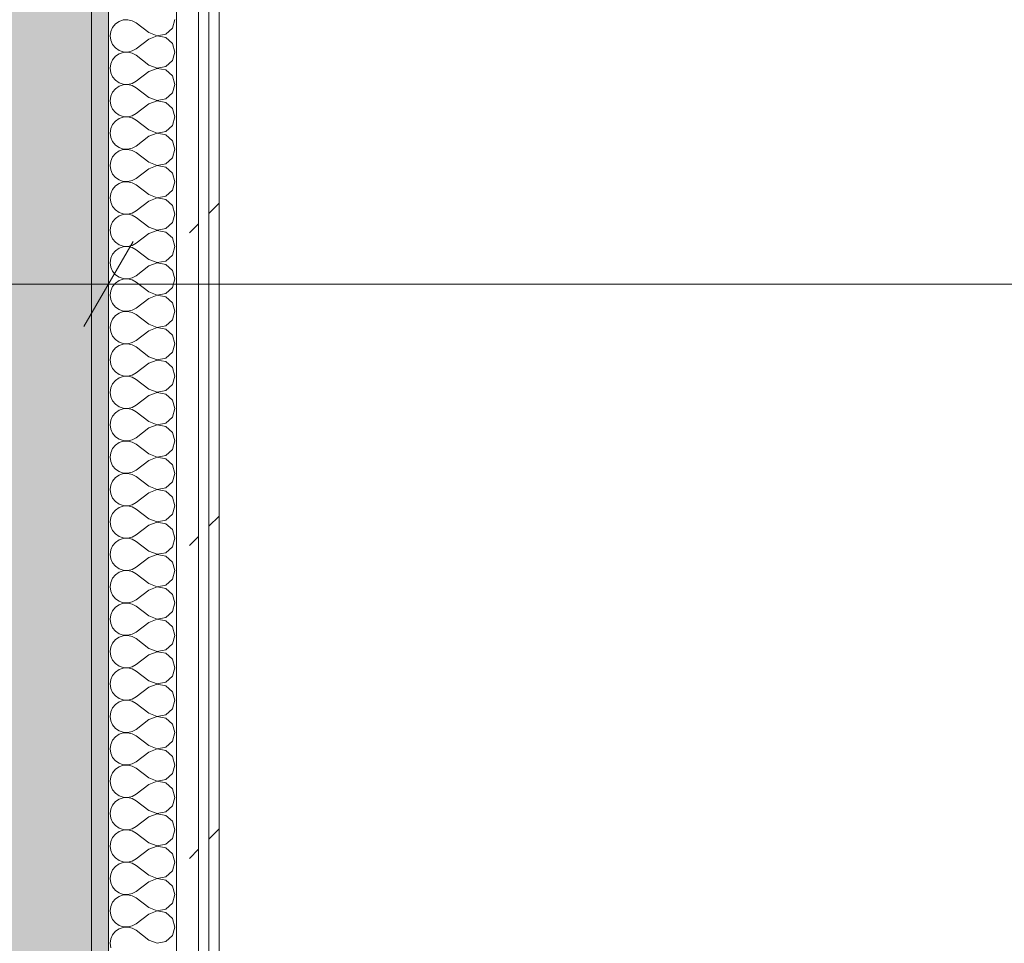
# Model space of a CAD drawing. Header units: millimetres. Extents: x -40968 to 11883, y -17757 to 4746.
# Tile 49 of 227: x -23081 to -22502, y 686 to 1229. Entities that reach past the tile are written whole.
import ezdxf

# ---------------------------------------------------------------- set-up
doc = ezdxf.new("R2010")
doc.units = ezdxf.units.MM
doc.header["$MEASUREMENT"] = 0
doc.linetypes.add('Wipeout_Contour', pattern=[1000, 0, -1000])
for name, color, linetype in [('12_FAÇ_Façana', 7, 'Continuous'), ('Nuevo_06_COT_Generals', 7, 'Continuous'), ('Nuevo_08_E_Envans secs', 7, 'Continuous')]:
    doc.layers.add(name, color=color, linetype=linetype)
for name, color, linetype, lineweight, true_color in [('12_FAÇ_Façana_Pluma_Nº__102', 7, 'Continuous', 5, 0xcccccc), ('12_FAÇ_Façana_Pluma_Nº__176', 7, 'Continuous', 15, 0x93a0c6), ('Nuevo_08_E_Envans secs_Pluma_Nº__102', 7, 'Continuous', 5, 0xcccccc), ('Nuevo_08_E_Envans secs_Pluma_Nº__171', 171, 'Continuous', 13, 0xaaaaff), ('Nuevo_08_E_Envans secs_Pluma_Nº__177', 7, 'Continuous', 15, 0xf7e046)]:
    doc.layers.add(name, color=color, linetype=linetype, lineweight=lineweight, true_color=true_color)
for name, color, linetype, lineweight in [('12_FAÇ_Façana_Pluma_Nº__7', 7, 'Continuous', 5), ('Nuevo_06_COT_Generals_Pluma_Nº__1', 7, 'Continuous', 5), ('Nuevo_08_E_Envans secs_Pluma_Nº__1', 7, 'Continuous', 5)]:
    doc.layers.add(name, color=color, linetype=linetype, lineweight=lineweight)
doc.styles.add('Estilo_Generado_1', font='txt')
doc.dimstyles.new('Estilo_Generado__1', dxfattribs={"dimtxt": 100, "dimasz": 38, "dimexe": 0.18, "dimexo": 300, "dimgap": 0, "dimtad": 1, "dimtih": 1, "dimtoh": 1, "dimlfac": 0.001, "dimzin": 0, "dimdsep": 46, "dimtxsty": 'Estilo_Generado_1', "dimblk": 'ARROWHEAD_2', "dimblk1": 'ARROWHEAD_2', "dimblk2": 'ARROWHEAD_2', "dimcen": 0.09, "dimclrd": 7, "dimclre": 7, "dimclrt": 7, "dimadec": 0, "dimazin": 0, "dimtfac": 1, "dimtdec": 4, "dimtmove": 0, "dimatfit": 3, "dimfxl": 0, "dimtolj": 1, "dimtzin": 0, "dimarcsym": 0})
pattern_1 = [(45, (0, 0), (-183.8478, 183.8478), [195, -65]), (45, (7e-14, 183.85), (-183.8478, 183.8478), [195, -65])]

# ---------------------------------------------------------------- blocks, each defined once
blk = doc.blocks.new('Muro_60_1', base_point=(-23028.42, -1193.98))
at = {"layer": '12_FAÇ_Façana_Pluma_Nº__102', "linetype": 'Continuous', "lineweight": 0, "true_color": 0xe5e5e5}
blk.add_hatch(color=254, dxfattribs=at).paths.add_polyline_path([(-23108.42, 2009.55), (-23108.42, -1193.98), (-23038.42, -1193.98), (-23038.42, 2009.55)])
at = {"layer": '12_FAÇ_Façana_Pluma_Nº__176', "linetype": 'Continuous', "lineweight": 0, "true_color": 0x495063}
blk.add_hatch(color=251, dxfattribs=at).paths.add_polyline_path([(-23036.6, 2099.55), (-23038.42, 2097.33), (-23038.42, -1153.98), (-23028.42, -1153.98), (-23028.42, 2099.55)])
at = {"layer": '12_FAÇ_Façana_Pluma_Nº__7', "color": 7, "linetype": 'Continuous', "lineweight": 5}
blk.add_line((-23038.42, -1153.98), (-23038.42, 2009.55), dxfattribs=at)
at = {"layer": '12_FAÇ_Façana_Pluma_Nº__7', "color": 7, "linetype": 'Continuous', "lineweight": 5, "flags": 128}
blk.add_lwpolyline([(-23028.42, -1153.98), (-23028.42, 2109.55)], dxfattribs=at)
blk = doc.blocks.new('*X227')
at = {"layer": 'Nuevo_08_E_Envans secs_Pluma_Nº__102', "color": 254, "linetype": 'Continuous', "lineweight": 5, "true_color": 0xcccccc}
for p, q in [((-23022.2, 1227.57), (-23024.37, 1226.08)), ((-23019.71, 1228.41), (-23022.2, 1227.57)), ((-23017.09, 1228.53), (-23019.71, 1228.41)), ((-23014.53, 1227.94), (-23017.09, 1228.53)), ((-23012.23, 1226.67), (-23014.53, 1227.94)), ((-22990.79, 1223.56), (-22989.37, 1228.57)), ((-23027.1, 1221.65), (-23027.47, 1219.05)), ((-23026.04, 1224.05), (-23027.1, 1221.65)), ((-23024.37, 1226.08), (-23026.04, 1224.05)), ((-23004.61, 1220.95), (-23012.23, 1226.67)), ((-22994.63, 1220.05), (-22990.79, 1223.56)), ((-23027.47, 1219.05), (-23027.1, 1216.45)), ((-23027.1, 1216.45), (-23026.04, 1214.04)), ((-23004.61, 1217.14), (-23012.23, 1211.43)), ((-23004.61, 1220.95), (-22999.75, 1219.09)), ((-22999.75, 1219.01), (-23004.61, 1217.14)), ((-22999.75, 1219.09), (-22994.63, 1220.05)), ((-22994.63, 1218.04), (-22999.75, 1219.01)), ((-22990.79, 1214.53), (-22994.63, 1218.04)), ((-23026.04, 1214.04), (-23024.37, 1212.02)), ((-23024.37, 1212.02), (-23022.2, 1210.53)), ((-23022.2, 1210.53), (-23019.71, 1209.69)), ((-23017.09, 1209.56), (-23014.53, 1210.16)), ((-23014.53, 1210.16), (-23012.23, 1211.43)), ((-22989.37, 1209.52), (-22990.79, 1214.53)), ((-23026.04, 1205.01), (-23027.1, 1202.6)), ((-23024.37, 1207.03), (-23026.04, 1205.01)), ((-23022.2, 1208.52), (-23024.37, 1207.03)), ((-23019.71, 1209.36), (-23022.2, 1208.52)), ((-23019.71, 1209.69), (-23017.09, 1209.56)), ((-23017.09, 1209.49), (-23019.71, 1209.36)), ((-23014.53, 1208.89), (-23017.09, 1209.49)), ((-23012.23, 1207.62), (-23014.53, 1208.89)), ((-23004.61, 1201.9), (-23012.23, 1207.62)), ((-22994.63, 1201.01), (-22990.79, 1204.52)), ((-22990.79, 1204.52), (-22989.37, 1209.52)), ((-23027.1, 1202.6), (-23027.47, 1200)), ((-23027.47, 1200), (-23027.1, 1197.4)), ((-23004.61, 1201.9), (-22999.75, 1200.04)), ((-22999.75, 1199.96), (-23004.61, 1198.1)), ((-22999.75, 1200.04), (-22994.63, 1201.01)), ((-22994.63, 1198.99), (-22999.75, 1199.96)), ((-22990.79, 1195.48), (-22994.63, 1198.99)), ((-23027.1, 1197.4), (-23026.04, 1194.99)), ((-23026.04, 1194.99), (-23024.37, 1192.97)), ((-23024.37, 1192.97), (-23022.2, 1191.48)), ((-23004.61, 1198.1), (-23012.23, 1192.38)), ((-22989.37, 1190.48), (-22990.79, 1195.48)), ((-23024.37, 1187.98), (-23026.04, 1185.96)), ((-23022.2, 1189.47), (-23024.37, 1187.98)), ((-23022.2, 1191.48), (-23019.71, 1190.64)), ((-23019.71, 1190.31), (-23022.2, 1189.47)), ((-23019.71, 1190.64), (-23017.09, 1190.51)), ((-23017.09, 1190.44), (-23019.71, 1190.31)), ((-23017.09, 1190.51), (-23014.53, 1191.11)), ((-23014.53, 1189.84), (-23017.09, 1190.44)), ((-23014.53, 1191.11), (-23012.23, 1192.38)), ((-23012.23, 1188.57), (-23014.53, 1189.84)), ((-23004.61, 1182.86), (-23012.23, 1188.57)), ((-22990.79, 1185.47), (-22989.37, 1190.48)), ((-23027.1, 1183.55), (-23027.47, 1180.95)), ((-23026.04, 1185.96), (-23027.1, 1183.55)), ((-23004.61, 1182.86), (-22999.75, 1180.99)), ((-22999.75, 1180.99), (-22994.63, 1181.96)), ((-22994.63, 1181.96), (-22990.79, 1185.47)), ((-23027.47, 1180.95), (-23027.1, 1178.35)), ((-23027.1, 1178.35), (-23026.04, 1175.95)), ((-23026.04, 1175.95), (-23024.37, 1173.92)), ((-23004.61, 1179.05), (-23012.23, 1173.33)), ((-22999.75, 1180.91), (-23004.61, 1179.05)), ((-22994.63, 1179.95), (-22999.75, 1180.91)), ((-22990.79, 1176.44), (-22994.63, 1179.95)), ((-22989.37, 1171.43), (-22990.79, 1176.44)), ((-23024.37, 1173.92), (-23022.2, 1172.43)), ((-23022.2, 1170.42), (-23024.37, 1168.94)), ((-23022.2, 1172.43), (-23019.71, 1171.59)), ((-23019.71, 1171.26), (-23022.2, 1170.42)), ((-23019.71, 1171.59), (-23017.09, 1171.47)), ((-23017.09, 1171.39), (-23019.71, 1171.26)), ((-23017.09, 1171.47), (-23014.53, 1172.06)), ((-23014.53, 1170.8), (-23017.09, 1171.39)), ((-23014.53, 1172.06), (-23012.23, 1173.33)), ((-23012.23, 1169.52), (-23014.53, 1170.8)), ((-23004.61, 1163.81), (-23012.23, 1169.52)), ((-22990.79, 1166.42), (-22989.37, 1171.43)), ((-23027.1, 1164.51), (-23027.47, 1161.9)), ((-23026.04, 1166.91), (-23027.1, 1164.51)), ((-23024.37, 1168.94), (-23026.04, 1166.91)), ((-23004.61, 1163.81), (-22999.75, 1161.94)), ((-22994.63, 1162.91), (-22990.79, 1166.42)), ((-23027.47, 1161.9), (-23027.1, 1159.3)), ((-23027.1, 1159.3), (-23026.04, 1156.9)), ((-23004.61, 1160), (-23012.23, 1154.29)), ((-22999.75, 1161.87), (-23004.61, 1160)), ((-22999.75, 1161.94), (-22994.63, 1162.91)), ((-22994.63, 1160.9), (-22999.75, 1161.87)), ((-22990.79, 1157.39), (-22994.63, 1160.9)), ((-23026.04, 1156.9), (-23024.37, 1154.87)), ((-23024.37, 1154.87), (-23022.2, 1153.39)), ((-23022.2, 1153.39), (-23019.71, 1152.55)), ((-23019.71, 1152.22), (-23022.2, 1151.38)), ((-23019.71, 1152.55), (-23017.09, 1152.42)), ((-23017.09, 1152.34), (-23019.71, 1152.22)), ((-23017.09, 1152.42), (-23014.53, 1153.01)), ((-23014.53, 1151.75), (-23017.09, 1152.34)), ((-23014.53, 1153.01), (-23012.23, 1154.29)), ((-22989.37, 1152.38), (-22990.79, 1157.39)), ((-22990.79, 1147.37), (-22989.37, 1152.38)), ((-23026.04, 1147.86), (-23027.1, 1145.46)), ((-23024.37, 1149.89), (-23026.04, 1147.86)), ((-23022.2, 1151.38), (-23024.37, 1149.89)), ((-23012.23, 1150.48), (-23014.53, 1151.75)), ((-23004.61, 1144.76), (-23012.23, 1150.48)), ((-22994.63, 1143.86), (-22990.79, 1147.37)), ((-23027.1, 1145.46), (-23027.47, 1142.86)), ((-23027.47, 1142.86), (-23027.1, 1140.25)), ((-23004.61, 1140.95), (-23012.23, 1135.24)), ((-23004.61, 1144.76), (-22999.75, 1142.9)), ((-22999.75, 1142.82), (-23004.61, 1140.95)), ((-22999.75, 1142.9), (-22994.63, 1143.86)), ((-22994.63, 1141.85), (-22999.75, 1142.82)), ((-22990.79, 1138.34), (-22994.63, 1141.85)), ((-23027.1, 1140.25), (-23026.04, 1137.85)), ((-23026.04, 1137.85), (-23024.37, 1135.83)), ((-23024.37, 1135.83), (-23022.2, 1134.34)), ((-23014.53, 1133.97), (-23012.23, 1135.24)), ((-22989.37, 1133.33), (-22990.79, 1138.34)), ((-23024.37, 1130.84), (-23026.04, 1128.82)), ((-23022.2, 1132.33), (-23024.37, 1130.84)), ((-23022.2, 1134.34), (-23019.71, 1133.5)), ((-23019.71, 1133.17), (-23022.2, 1132.33)), ((-23019.71, 1133.5), (-23017.09, 1133.37)), ((-23017.09, 1133.29), (-23019.71, 1133.17)), ((-23017.09, 1133.37), (-23014.53, 1133.97)), ((-23014.53, 1132.7), (-23017.09, 1133.29)), ((-23012.23, 1131.43), (-23014.53, 1132.7)), ((-23004.61, 1125.71), (-23012.23, 1131.43)), ((-22990.79, 1128.33), (-22989.37, 1133.33)), ((-23027.1, 1126.41), (-23027.47, 1123.81)), ((-23027.47, 1123.81), (-23027.1, 1121.21)), ((-23026.04, 1128.82), (-23027.1, 1126.41)), ((-23004.61, 1125.71), (-22999.75, 1123.85)), ((-22999.75, 1123.77), (-23004.61, 1121.9)), ((-22999.75, 1123.85), (-22994.63, 1124.81)), ((-22994.63, 1122.8), (-22999.75, 1123.77)), ((-22994.63, 1124.81), (-22990.79, 1128.33)), ((-23027.1, 1121.21), (-23026.04, 1118.8)), ((-23026.04, 1118.8), (-23024.37, 1116.78)), ((-23004.61, 1121.9), (-23012.23, 1116.19)), ((-22990.79, 1119.29), (-22994.63, 1122.8)), ((-22989.37, 1114.29), (-22990.79, 1119.29)), ((-23024.37, 1111.79), (-23026.04, 1109.77)), ((-23024.37, 1116.78), (-23022.2, 1115.29)), ((-23022.2, 1113.28), (-23024.37, 1111.79)), ((-23022.2, 1115.29), (-23019.71, 1114.45)), ((-23019.71, 1114.12), (-23022.2, 1113.28)), ((-23019.71, 1114.45), (-23017.09, 1114.32)), ((-23017.09, 1114.25), (-23019.71, 1114.12)), ((-23017.09, 1114.32), (-23014.53, 1114.92)), ((-23014.53, 1113.65), (-23017.09, 1114.25)), ((-23014.53, 1114.92), (-23012.23, 1116.19)), ((-23012.23, 1112.38), (-23014.53, 1113.65)), ((-23004.61, 1106.67), (-23012.23, 1112.38)), ((-22990.79, 1109.28), (-22989.37, 1114.29)), ((-23027.1, 1107.36), (-23027.47, 1104.76)), ((-23026.04, 1109.77), (-23027.1, 1107.36)), ((-23004.61, 1106.67), (-22999.75, 1104.8)), ((-22994.63, 1105.77), (-22990.79, 1109.28)), ((-23027.47, 1104.76), (-23027.1, 1102.16)), ((-23027.1, 1102.16), (-23026.04, 1099.75)), ((-23004.61, 1102.86), (-23012.23, 1097.14)), ((-22999.75, 1104.72), (-23004.61, 1102.86)), ((-22999.75, 1104.8), (-22994.63, 1105.77)), ((-22994.63, 1103.76), (-22999.75, 1104.72)), ((-22990.79, 1100.25), (-22994.63, 1103.76)), ((-22989.37, 1095.24), (-22990.79, 1100.25)), ((-23026.04, 1099.75), (-23024.37, 1097.73)), ((-23024.37, 1097.73), (-23022.2, 1096.24)), ((-23022.2, 1096.24), (-23019.71, 1095.4)), ((-23019.71, 1095.07), (-23022.2, 1094.23)), ((-23019.71, 1095.4), (-23017.09, 1095.28)), ((-23017.09, 1095.2), (-23019.71, 1095.07)), ((-23017.09, 1095.28), (-23014.53, 1095.87)), ((-23014.53, 1094.6), (-23017.09, 1095.2)), ((-23014.53, 1095.87), (-23012.23, 1097.14)), ((-23012.23, 1093.33), (-23014.53, 1094.6)), ((-22990.79, 1090.23), (-22989.37, 1095.24)), ((-23026.04, 1090.72), (-23027.1, 1088.32)), ((-23024.37, 1092.74), (-23026.04, 1090.72)), ((-23022.2, 1094.23), (-23024.37, 1092.74)), ((-23004.61, 1087.62), (-23012.23, 1093.33)), ((-22994.63, 1086.72), (-22990.79, 1090.23)), ((-23027.1, 1088.32), (-23027.47, 1085.71)), ((-23027.47, 1085.71), (-23027.1, 1083.11)), ((-23027.1, 1083.11), (-23026.04, 1080.71)), ((-23004.61, 1083.81), (-23012.23, 1078.1)), ((-23004.61, 1087.62), (-22999.75, 1085.75)), ((-22999.75, 1085.68), (-23004.61, 1083.81)), ((-22999.75, 1085.75), (-22994.63, 1086.72)), ((-22994.63, 1084.71), (-22999.75, 1085.68)), ((-22990.79, 1081.2), (-22994.63, 1084.71)), ((-23026.04, 1080.71), (-23024.37, 1078.68)), ((-23024.37, 1078.68), (-23022.2, 1077.2)), ((-23022.2, 1077.2), (-23019.71, 1076.36)), ((-23014.53, 1076.82), (-23012.23, 1078.1)), ((-22989.37, 1076.19), (-22990.79, 1081.2)), ((-23026.04, 1071.67), (-23027.1, 1069.27)), ((-23024.37, 1073.7), (-23026.04, 1071.67)), ((-23022.2, 1075.19), (-23024.37, 1073.7)), ((-23019.71, 1076.02), (-23022.2, 1075.19)), ((-23019.71, 1076.36), (-23017.09, 1076.23)), ((-23017.09, 1076.15), (-23019.71, 1076.02)), ((-23017.09, 1076.23), (-23014.53, 1076.82)), ((-23014.53, 1075.56), (-23017.09, 1076.15)), ((-23012.23, 1074.29), (-23014.53, 1075.56)), ((-23004.61, 1068.57), (-23012.23, 1074.29)), ((-22994.63, 1067.67), (-22990.79, 1071.18)), ((-22990.79, 1071.18), (-22989.37, 1076.19)), ((-23027.1, 1069.27), (-23027.47, 1066.67)), ((-23027.47, 1066.67), (-23027.1, 1064.06)), ((-23004.61, 1068.57), (-22999.75, 1066.71)), ((-22999.75, 1066.63), (-23004.61, 1064.76)), ((-22999.75, 1066.71), (-22994.63, 1067.67)), ((-22994.63, 1065.66), (-22999.75, 1066.63)), ((-22990.79, 1062.15), (-22994.63, 1065.66)), ((-23027.1, 1064.06), (-23026.04, 1061.66)), ((-23026.04, 1061.66), (-23024.37, 1059.64)), ((-23024.37, 1059.64), (-23022.2, 1058.15)), ((-23004.61, 1064.76), (-23012.23, 1059.05)), ((-22989.37, 1057.14), (-22990.79, 1062.15)), ((-23024.37, 1054.65), (-23026.04, 1052.63)), ((-23022.2, 1056.14), (-23024.37, 1054.65)), ((-23022.2, 1058.15), (-23019.71, 1057.31)), ((-23019.71, 1056.98), (-23022.2, 1056.14)), ((-23019.71, 1057.31), (-23017.09, 1057.18)), ((-23017.09, 1057.1), (-23019.71, 1056.98)), ((-23017.09, 1057.18), (-23014.53, 1057.78)), ((-23014.53, 1056.51), (-23017.09, 1057.1)), ((-23014.53, 1057.78), (-23012.23, 1059.05)), ((-23012.23, 1055.24), (-23014.53, 1056.51)), ((-23004.61, 1049.52), (-23012.23, 1055.24)), ((-22990.79, 1052.14), (-22989.37, 1057.14)), ((-23027.1, 1050.22), (-23027.47, 1047.62)), ((-23026.04, 1052.63), (-23027.1, 1050.22)), ((-23004.61, 1049.52), (-22999.75, 1047.66)), ((-22999.75, 1047.66), (-22994.63, 1048.62)), ((-22994.63, 1048.62), (-22990.79, 1052.14)), ((-23027.47, 1047.62), (-23027.1, 1045.02)), ((-23027.1, 1045.02), (-23026.04, 1042.61)), ((-23026.04, 1042.61), (-23024.37, 1040.59)), ((-23004.61, 1045.71), (-23012.23, 1040)), ((-22999.75, 1047.58), (-23004.61, 1045.71)), ((-22994.63, 1046.61), (-22999.75, 1047.58)), ((-22990.79, 1043.1), (-22994.63, 1046.61)), ((-22989.37, 1038.1), (-22990.79, 1043.1)), ((-23024.37, 1040.59), (-23022.2, 1039.1)), ((-23022.2, 1037.09), (-23024.37, 1035.6)), ((-23022.2, 1039.1), (-23019.71, 1038.26)), ((-23019.71, 1037.93), (-23022.2, 1037.09)), ((-23019.71, 1038.26), (-23017.09, 1038.13)), ((-23017.09, 1038.06), (-23019.71, 1037.93)), ((-23017.09, 1038.13), (-23014.53, 1038.73)), ((-23014.53, 1037.46), (-23017.09, 1038.06)), ((-23014.53, 1038.73), (-23012.23, 1040)), ((-23012.23, 1036.19), (-23014.53, 1037.46)), ((-22990.79, 1033.09), (-22989.37, 1038.1)), ((-23027.1, 1031.17), (-23027.47, 1028.57)), ((-23026.04, 1033.58), (-23027.1, 1031.17)), ((-23024.37, 1035.6), (-23026.04, 1033.58)), ((-23004.61, 1030.48), (-23012.23, 1036.19)), ((-22994.63, 1029.58), (-22990.79, 1033.09)), ((-23027.47, 1028.57), (-23027.1, 1025.97)), ((-23027.1, 1025.97), (-23026.04, 1023.56)), ((-23004.61, 1026.67), (-23012.23, 1020.95)), ((-23004.61, 1030.48), (-22999.75, 1028.61)), ((-22999.75, 1028.53), (-23004.61, 1026.67)), ((-22999.75, 1028.61), (-22994.63, 1029.58)), ((-22994.63, 1027.57), (-22999.75, 1028.53)), ((-22990.79, 1024.05), (-22994.63, 1027.57)), ((-23026.04, 1023.56), (-23024.37, 1021.54)), ((-23024.37, 1021.54), (-23022.2, 1020.05)), ((-23022.2, 1020.05), (-23019.71, 1019.21)), ((-23019.71, 1019.21), (-23017.09, 1019.09)), ((-23017.09, 1019.01), (-23019.71, 1018.88)), ((-23017.09, 1019.09), (-23014.53, 1019.68)), ((-23014.53, 1018.41), (-23017.09, 1019.01)), ((-23014.53, 1019.68), (-23012.23, 1020.95)), ((-22989.37, 1019.05), (-22990.79, 1024.05)), ((-22990.79, 1014.04), (-22989.37, 1019.05)), ((-23026.04, 1014.53), (-23027.1, 1012.13)), ((-23024.37, 1016.55), (-23026.04, 1014.53)), ((-23022.2, 1018.04), (-23024.37, 1016.55)), ((-23019.71, 1018.88), (-23022.2, 1018.04)), ((-23012.23, 1017.14), (-23014.53, 1018.41)), ((-23004.61, 1011.43), (-23012.23, 1017.14)), ((-22994.63, 1010.53), (-22990.79, 1014.04)), ((-23027.1, 1012.13), (-23027.47, 1009.52)), ((-23027.47, 1009.52), (-23027.1, 1006.92)), ((-23004.61, 1007.62), (-23012.23, 1001.9)), ((-23004.61, 1011.43), (-22999.75, 1009.56)), ((-22999.75, 1009.49), (-23004.61, 1007.62)), ((-22999.75, 1009.56), (-22994.63, 1010.53)), ((-22994.63, 1008.52), (-22999.75, 1009.49)), ((-22990.79, 1005.01), (-22994.63, 1008.52)), ((-23027.1, 1006.92), (-23026.04, 1004.52)), ((-23026.04, 1004.52), (-23024.37, 1002.49)), ((-23024.37, 1002.49), (-23022.2, 1001.01)), ((-23014.53, 1000.63), (-23012.23, 1001.9)), ((-22989.37, 1000), (-22990.79, 1005.01)), ((-23024.37, 997.51), (-23026.04, 995.48)), ((-23022.2, 998.99), (-23024.37, 997.51)), ((-23022.2, 1001.01), (-23019.71, 1000.17)), ((-23019.71, 999.83), (-23022.2, 998.99)), ((-23019.71, 1000.17), (-23017.09, 1000.04)), ((-23017.09, 999.96), (-23019.71, 999.83)), ((-23017.09, 1000.04), (-23014.53, 1000.63)), ((-23014.53, 999.37), (-23017.09, 999.96)), ((-23012.23, 998.1), (-23014.53, 999.37)), ((-23004.61, 992.38), (-23012.23, 998.1)), ((-22990.79, 994.99), (-22989.37, 1000)), ((-23027.1, 993.08), (-23027.47, 990.48)), ((-23027.47, 990.48), (-23027.1, 987.87)), ((-23026.04, 995.48), (-23027.1, 993.08)), ((-23004.61, 992.38), (-22999.75, 990.51)), ((-22999.75, 990.44), (-23004.61, 988.57)), ((-22999.75, 990.51), (-22994.63, 991.48)), ((-22994.63, 989.47), (-22999.75, 990.44)), ((-22994.63, 991.48), (-22990.79, 994.99)), ((-23027.1, 987.87), (-23026.04, 985.47)), ((-23026.04, 985.47), (-23024.37, 983.45)), ((-23004.61, 988.57), (-23012.23, 982.86)), ((-22990.79, 985.96), (-22994.63, 989.47)), ((-22989.37, 980.95), (-22990.79, 985.96)), ((-23024.37, 983.45), (-23022.2, 981.96)), ((-23022.2, 979.95), (-23024.37, 978.46)), ((-23022.2, 981.96), (-23019.71, 981.12)), ((-23019.71, 980.79), (-23022.2, 979.95)), ((-23019.71, 981.12), (-23017.09, 980.99)), ((-23017.09, 980.91), (-23019.71, 980.79)), ((-23017.09, 980.99), (-23014.53, 981.59)), ((-23014.53, 980.32), (-23017.09, 980.91)), ((-23014.53, 981.59), (-23012.23, 982.86)), ((-23012.23, 979.05), (-23014.53, 980.32)), ((-23004.61, 973.33), (-23012.23, 979.05)), ((-22990.79, 975.95), (-22989.37, 980.95)), ((-23027.1, 974.03), (-23027.47, 971.43)), ((-23026.04, 976.44), (-23027.1, 974.03)), ((-23024.37, 978.46), (-23026.04, 976.44)), ((-23004.61, 973.33), (-22999.75, 971.47)), ((-22994.63, 972.43), (-22990.79, 975.95)), ((-23027.47, 971.43), (-23027.1, 968.83)), ((-23027.1, 968.83), (-23026.04, 966.42)), ((-23004.61, 969.52), (-23012.23, 963.81)), ((-22999.75, 971.39), (-23004.61, 969.52)), ((-22999.75, 971.47), (-22994.63, 972.43)), ((-22994.63, 970.42), (-22999.75, 971.39)), ((-22990.79, 966.91), (-22994.63, 970.42)), ((-22989.37, 961.9), (-22990.79, 966.91)), ((-23026.04, 966.42), (-23024.37, 964.4)), ((-23024.37, 964.4), (-23022.2, 962.91)), ((-23022.2, 962.91), (-23019.71, 962.07)), ((-23019.71, 961.74), (-23022.2, 960.9)), ((-23019.71, 962.07), (-23017.09, 961.94)), ((-23017.09, 961.87), (-23019.71, 961.74)), ((-23017.09, 961.94), (-23014.53, 962.54)), ((-23014.53, 961.27), (-23017.09, 961.87)), ((-23014.53, 962.54), (-23012.23, 963.81)), ((-23012.23, 960), (-23014.53, 961.27)), ((-22990.79, 956.9), (-22989.37, 961.9)), ((-23026.04, 957.39), (-23027.1, 954.98)), ((-23024.37, 959.41), (-23026.04, 957.39)), ((-23022.2, 960.9), (-23024.37, 959.41)), ((-23004.61, 954.29), (-23012.23, 960)), ((-22994.63, 953.39), (-22990.79, 956.9)), ((-23027.1, 954.98), (-23027.47, 952.38)), ((-23027.47, 952.38), (-23027.1, 949.78)), ((-23027.1, 949.78), (-23026.04, 947.37)), ((-23004.61, 950.48), (-23012.23, 944.76)), ((-23004.61, 954.29), (-22999.75, 952.42)), ((-22999.75, 952.34), (-23004.61, 950.48)), ((-22999.75, 952.42), (-22994.63, 953.39)), ((-22994.63, 951.38), (-22999.75, 952.34)), ((-22990.79, 947.86), (-22994.63, 951.38)), ((-23026.04, 947.37), (-23024.37, 945.35)), ((-23024.37, 945.35), (-23022.2, 943.86)), ((-23022.2, 943.86), (-23019.71, 943.02)), ((-23014.53, 943.49), (-23012.23, 944.76)), ((-22989.37, 942.86), (-22990.79, 947.86)), ((-23026.04, 938.34), (-23027.1, 935.94)), ((-23024.37, 940.36), (-23026.04, 938.34)), ((-23022.2, 941.85), (-23024.37, 940.36)), ((-23019.71, 942.69), (-23022.2, 941.85)), ((-23019.71, 943.02), (-23017.09, 942.9)), ((-23017.09, 942.82), (-23019.71, 942.69)), ((-23017.09, 942.9), (-23014.53, 943.49)), ((-23014.53, 942.22), (-23017.09, 942.82)), ((-23012.23, 940.95), (-23014.53, 942.22)), ((-23004.61, 935.24), (-23012.23, 940.95)), ((-22990.79, 937.85), (-22989.37, 942.86)), ((-23027.1, 935.94), (-23027.47, 933.33)), ((-23027.47, 933.33), (-23027.1, 930.73)), ((-23004.61, 935.24), (-22999.75, 933.37)), ((-22999.75, 933.29), (-23004.61, 931.43)), ((-22999.75, 933.37), (-22994.63, 934.34)), ((-22994.63, 932.33), (-22999.75, 933.29)), ((-22994.63, 934.34), (-22990.79, 937.85)), ((-22990.79, 928.82), (-22994.63, 932.33)), ((-23027.1, 930.73), (-23026.04, 928.33)), ((-23026.04, 928.33), (-23024.37, 926.3)), ((-23004.61, 931.43), (-23012.23, 925.71)), ((-22989.37, 923.81), (-22990.79, 928.82)), ((-23024.37, 921.32), (-23026.04, 919.29)), ((-23024.37, 926.3), (-23022.2, 924.81)), ((-23022.2, 922.8), (-23024.37, 921.32)), ((-23022.2, 924.81), (-23019.71, 923.98)), ((-23019.71, 923.64), (-23022.2, 922.8)), ((-23019.71, 923.98), (-23017.09, 923.85)), ((-23017.09, 923.77), (-23019.71, 923.64)), ((-23017.09, 923.85), (-23014.53, 924.44)), ((-23014.53, 923.18), (-23017.09, 923.77)), ((-23014.53, 924.44), (-23012.23, 925.71)), ((-23012.23, 921.9), (-23014.53, 923.18)), ((-23004.61, 916.19), (-23012.23, 921.9)), ((-22990.79, 918.8), (-22989.37, 923.81)), ((-23027.1, 916.89), (-23027.47, 914.29)), ((-23026.04, 919.29), (-23027.1, 916.89)), ((-23004.61, 916.19), (-22999.75, 914.32)), ((-22999.75, 914.32), (-22994.63, 915.29)), ((-22994.63, 915.29), (-22990.79, 918.8)), ((-23027.47, 914.29), (-23027.1, 911.68)), ((-23027.1, 911.68), (-23026.04, 909.28)), ((-23026.04, 909.28), (-23024.37, 907.26)), ((-23004.61, 912.38), (-23012.23, 906.67)), ((-22999.75, 914.25), (-23004.61, 912.38)), ((-22994.63, 913.28), (-22999.75, 914.25)), ((-22990.79, 909.77), (-22994.63, 913.28)), ((-22989.37, 904.76), (-22990.79, 909.77)), ((-23024.37, 907.26), (-23022.2, 905.77)), ((-23022.2, 903.76), (-23024.37, 902.27)), ((-23022.2, 905.77), (-23019.71, 904.93)), ((-23019.71, 904.6), (-23022.2, 903.76)), ((-23019.71, 904.93), (-23017.09, 904.8)), ((-23017.09, 904.72), (-23019.71, 904.6)), ((-23017.09, 904.8), (-23014.53, 905.4)), ((-23014.53, 904.13), (-23017.09, 904.72)), ((-23014.53, 905.4), (-23012.23, 906.67)), ((-23012.23, 902.86), (-23014.53, 904.13)), ((-22990.79, 899.75), (-22989.37, 904.76)), ((-23027.1, 897.84), (-23027.47, 895.24)), ((-23026.04, 900.25), (-23027.1, 897.84)), ((-23024.37, 902.27), (-23026.04, 900.25)), ((-23004.61, 897.14), (-23012.23, 902.86)), ((-22994.63, 896.24), (-22990.79, 899.75)), ((-23027.47, 895.24), (-23027.1, 892.64)), ((-23027.1, 892.64), (-23026.04, 890.23)), ((-23004.61, 893.33), (-23012.23, 887.62)), ((-23004.61, 897.14), (-22999.75, 895.28)), ((-22999.75, 895.2), (-23004.61, 893.33)), ((-22999.75, 895.28), (-22994.63, 896.24)), ((-22994.63, 894.23), (-22999.75, 895.2)), ((-22990.79, 890.72), (-22994.63, 894.23)), ((-23026.04, 890.23), (-23024.37, 888.21)), ((-23024.37, 888.21), (-23022.2, 886.72)), ((-23022.2, 886.72), (-23019.71, 885.88)), ((-23019.71, 885.88), (-23017.09, 885.75)), ((-23017.09, 885.75), (-23014.53, 886.35)), ((-23014.53, 886.35), (-23012.23, 887.62)), ((-22989.37, 885.71), (-22990.79, 890.72)), ((-23026.04, 881.2), (-23027.1, 878.79)), ((-23024.37, 883.22), (-23026.04, 881.2)), ((-23022.2, 884.71), (-23024.37, 883.22)), ((-23019.71, 885.55), (-23022.2, 884.71)), ((-23017.09, 885.68), (-23019.71, 885.55)), ((-23014.53, 885.08), (-23017.09, 885.68)), ((-23012.23, 883.81), (-23014.53, 885.08)), ((-23004.61, 878.1), (-23012.23, 883.81)), ((-22994.63, 877.2), (-22990.79, 880.71)), ((-22990.79, 880.71), (-22989.37, 885.71)), ((-23027.1, 878.79), (-23027.47, 876.19)), ((-23027.47, 876.19), (-23027.1, 873.59)), ((-23004.61, 874.29), (-23012.23, 868.57)), ((-23004.61, 878.1), (-22999.75, 876.23)), ((-22999.75, 876.15), (-23004.61, 874.29)), ((-22999.75, 876.23), (-22994.63, 877.2)), ((-22994.63, 875.19), (-22999.75, 876.15)), ((-22990.79, 871.67), (-22994.63, 875.19)), ((-23027.1, 873.59), (-23026.04, 871.18)), ((-23026.04, 871.18), (-23024.37, 869.16)), ((-23024.37, 869.16), (-23022.2, 867.67)), ((-23014.53, 867.3), (-23012.23, 868.57)), ((-22989.37, 866.67), (-22990.79, 871.67)), ((-23024.37, 864.17), (-23026.04, 862.15)), ((-23022.2, 865.66), (-23024.37, 864.17)), ((-23022.2, 867.67), (-23019.71, 866.83)), ((-23019.71, 866.5), (-23022.2, 865.66)), ((-23019.71, 866.83), (-23017.09, 866.71)), ((-23017.09, 866.63), (-23019.71, 866.5)), ((-23017.09, 866.71), (-23014.53, 867.3)), ((-23014.53, 866.03), (-23017.09, 866.63)), ((-23012.23, 864.76), (-23014.53, 866.03)), ((-23004.61, 859.05), (-23012.23, 864.76)), ((-22990.79, 861.66), (-22989.37, 866.67)), ((-23027.1, 859.75), (-23027.47, 857.14)), ((-23027.47, 857.14), (-23027.1, 854.54)), ((-23026.04, 862.15), (-23027.1, 859.75)), ((-23004.61, 859.05), (-22999.75, 857.18)), ((-22999.75, 857.1), (-23004.61, 855.24)), ((-22999.75, 857.18), (-22994.63, 858.15)), ((-22994.63, 856.14), (-22999.75, 857.1)), ((-22994.63, 858.15), (-22990.79, 861.66)), ((-23027.1, 854.54), (-23026.04, 852.14)), ((-23026.04, 852.14), (-23024.37, 850.11)), ((-23004.61, 855.24), (-23012.23, 849.52)), ((-22990.79, 852.63), (-22994.63, 856.14)), ((-22989.37, 847.62), (-22990.79, 852.63)), ((-23024.37, 850.11), (-23022.2, 848.62)), ((-23022.2, 846.61), (-23024.37, 845.13)), ((-23022.2, 848.62), (-23019.71, 847.78)), ((-23019.71, 847.45), (-23022.2, 846.61)), ((-23019.71, 847.78), (-23017.09, 847.66)), ((-23017.09, 847.58), (-23019.71, 847.45)), ((-23017.09, 847.66), (-23014.53, 848.25)), ((-23014.53, 846.99), (-23017.09, 847.58)), ((-23014.53, 848.25), (-23012.23, 849.52)), ((-23012.23, 845.71), (-23014.53, 846.99)), ((-23004.61, 840), (-23012.23, 845.71)), ((-22990.79, 842.61), (-22989.37, 847.62)), ((-23027.1, 840.7), (-23027.47, 838.1)), ((-23026.04, 843.1), (-23027.1, 840.7)), ((-23024.37, 845.13), (-23026.04, 843.1)), ((-23004.61, 840), (-22999.75, 838.13)), ((-22994.63, 839.1), (-22990.79, 842.61)), ((-23027.47, 838.1), (-23027.1, 835.49)), ((-23027.1, 835.49), (-23026.04, 833.09)), ((-23004.61, 836.19), (-23012.23, 830.48)), ((-22999.75, 838.06), (-23004.61, 836.19)), ((-22999.75, 838.13), (-22994.63, 839.1)), ((-22994.63, 837.09), (-22999.75, 838.06)), ((-22990.79, 833.58), (-22994.63, 837.09)), ((-23026.04, 833.09), (-23024.37, 831.06)), ((-23024.37, 831.06), (-23022.2, 829.58)), ((-23022.2, 829.58), (-23019.71, 828.74)), ((-23019.71, 828.41), (-23022.2, 827.57)), ((-23019.71, 828.74), (-23017.09, 828.61)), ((-23017.09, 828.53), (-23019.71, 828.41)), ((-23017.09, 828.61), (-23014.53, 829.2)), ((-23014.53, 827.94), (-23017.09, 828.53)), ((-23014.53, 829.2), (-23012.23, 830.48)), ((-23012.23, 826.67), (-23014.53, 827.94)), ((-22989.37, 828.57), (-22990.79, 833.58)), ((-22990.79, 823.56), (-22989.37, 828.57)), ((-23026.04, 824.05), (-23027.1, 821.65)), ((-23024.37, 826.08), (-23026.04, 824.05)), ((-23022.2, 827.57), (-23024.37, 826.08)), ((-23004.61, 820.95), (-23012.23, 826.67)), ((-22994.63, 820.05), (-22990.79, 823.56)), ((-23027.1, 821.65), (-23027.47, 819.05)), ((-23027.47, 819.05), (-23027.1, 816.45)), ((-23027.1, 816.45), (-23026.04, 814.04)), ((-23004.61, 817.14), (-23012.23, 811.43)), ((-23004.61, 820.95), (-22999.75, 819.09)), ((-22999.75, 819.01), (-23004.61, 817.14)), ((-22999.75, 819.09), (-22994.63, 820.05)), ((-22994.63, 818.04), (-22999.75, 819.01)), ((-22990.79, 814.53), (-22994.63, 818.04)), ((-23026.04, 814.04), (-23024.37, 812.02)), ((-23024.37, 812.02), (-23022.2, 810.53)), ((-23014.53, 810.16), (-23012.23, 811.43)), ((-22989.37, 809.52), (-22990.79, 814.53)), ((-23026.04, 805.01), (-23027.1, 802.6)), ((-23024.37, 807.03), (-23026.04, 805.01)), ((-23022.2, 808.52), (-23024.37, 807.03)), ((-23022.2, 810.53), (-23019.71, 809.69)), ((-23019.71, 809.36), (-23022.2, 808.52)), ((-23019.71, 809.69), (-23017.09, 809.56)), ((-23017.09, 809.49), (-23019.71, 809.36)), ((-23017.09, 809.56), (-23014.53, 810.16)), ((-23014.53, 808.89), (-23017.09, 809.49)), ((-23012.23, 807.62), (-23014.53, 808.89)), ((-23004.61, 801.9), (-23012.23, 807.62)), ((-22990.79, 804.52), (-22989.37, 809.52)), ((-23027.1, 802.6), (-23027.47, 800)), ((-23027.47, 800), (-23027.1, 797.4)), ((-23004.61, 801.9), (-22999.75, 800.04)), ((-22999.75, 799.96), (-23004.61, 798.1)), ((-22999.75, 800.04), (-22994.63, 801.01)), ((-22994.63, 798.99), (-22999.75, 799.96)), ((-22994.63, 801.01), (-22990.79, 804.52)), ((-22990.79, 795.48), (-22994.63, 798.99)), ((-23027.1, 797.4), (-23026.04, 794.99)), ((-23026.04, 794.99), (-23024.37, 792.97)), ((-23004.61, 798.1), (-23012.23, 792.38)), ((-22989.37, 790.48), (-22990.79, 795.48)), ((-23024.37, 787.98), (-23026.04, 785.96)), ((-23024.37, 792.97), (-23022.2, 791.48)), ((-23022.2, 789.47), (-23024.37, 787.98)), ((-23022.2, 791.48), (-23019.71, 790.64)), ((-23019.71, 790.31), (-23022.2, 789.47)), ((-23019.71, 790.64), (-23017.09, 790.51)), ((-23017.09, 790.44), (-23019.71, 790.31)), ((-23017.09, 790.51), (-23014.53, 791.11)), ((-23014.53, 789.84), (-23017.09, 790.44)), ((-23014.53, 791.11), (-23012.23, 792.38)), ((-23012.23, 788.57), (-23014.53, 789.84)), ((-23004.61, 782.86), (-23012.23, 788.57)), ((-22990.79, 785.47), (-22989.37, 790.48)), ((-23027.1, 783.55), (-23027.47, 780.95)), ((-23026.04, 785.96), (-23027.1, 783.55)), ((-23004.61, 782.86), (-22999.75, 780.99)), ((-22999.75, 780.99), (-22994.63, 781.96)), ((-22994.63, 781.96), (-22990.79, 785.47)), ((-23027.47, 780.95), (-23027.1, 778.35)), ((-23027.1, 778.35), (-23026.04, 775.95)), ((-23026.04, 775.95), (-23024.37, 773.92)), ((-23004.61, 779.05), (-23012.23, 773.33)), ((-22999.75, 780.91), (-23004.61, 779.05)), ((-22994.63, 779.95), (-22999.75, 780.91)), ((-22990.79, 776.44), (-22994.63, 779.95)), ((-22989.37, 771.43), (-22990.79, 776.44)), ((-23024.37, 773.92), (-23022.2, 772.43)), ((-23022.2, 770.42), (-23024.37, 768.94)), ((-23022.2, 772.43), (-23019.71, 771.59)), ((-23019.71, 771.26), (-23022.2, 770.42)), ((-23019.71, 771.59), (-23017.09, 771.47)), ((-23017.09, 771.39), (-23019.71, 771.26)), ((-23017.09, 771.47), (-23014.53, 772.06)), ((-23014.53, 770.8), (-23017.09, 771.39)), ((-23014.53, 772.06), (-23012.23, 773.33)), ((-23012.23, 769.52), (-23014.53, 770.8)), ((-22990.79, 766.42), (-22989.37, 771.43)), ((-23027.1, 764.51), (-23027.47, 761.9)), ((-23026.04, 766.91), (-23027.1, 764.51)), ((-23024.37, 768.94), (-23026.04, 766.91)), ((-23004.61, 763.81), (-23012.23, 769.52)), ((-22994.63, 762.91), (-22990.79, 766.42)), ((-23027.47, 761.9), (-23027.1, 759.3)), ((-23027.1, 759.3), (-23026.04, 756.9)), ((-23004.61, 760), (-23012.23, 754.29)), ((-23004.61, 763.81), (-22999.75, 761.94)), ((-22999.75, 761.87), (-23004.61, 760)), ((-22999.75, 761.94), (-22994.63, 762.91)), ((-22994.63, 760.9), (-22999.75, 761.87)), ((-22990.79, 757.39), (-22994.63, 760.9)), ((-23026.04, 756.9), (-23024.37, 754.87)), ((-23024.37, 754.87), (-23022.2, 753.39)), ((-23022.2, 753.39), (-23019.71, 752.55)), ((-23017.09, 752.42), (-23014.53, 753.01)), ((-23014.53, 753.01), (-23012.23, 754.29)), ((-22989.37, 752.38), (-22990.79, 757.39)), ((-23026.04, 747.86), (-23027.1, 745.46)), ((-23024.37, 749.89), (-23026.04, 747.86)), ((-23022.2, 751.38), (-23024.37, 749.89)), ((-23019.71, 752.22), (-23022.2, 751.38)), ((-23019.71, 752.55), (-23017.09, 752.42)), ((-23017.09, 752.34), (-23019.71, 752.22)), ((-23014.53, 751.75), (-23017.09, 752.34)), ((-23012.23, 750.48), (-23014.53, 751.75)), ((-23004.61, 744.76), (-23012.23, 750.48)), ((-22994.63, 743.86), (-22990.79, 747.37)), ((-22990.79, 747.37), (-22989.37, 752.38)), ((-23027.1, 745.46), (-23027.47, 742.86)), ((-23027.47, 742.86), (-23027.1, 740.25)), ((-23004.61, 744.76), (-22999.75, 742.9)), ((-22999.75, 742.82), (-23004.61, 740.95)), ((-22999.75, 742.9), (-22994.63, 743.86)), ((-22994.63, 741.85), (-22999.75, 742.82)), ((-22990.79, 738.34), (-22994.63, 741.85)), ((-23027.1, 740.25), (-23026.04, 737.85)), ((-23026.04, 737.85), (-23024.37, 735.83)), ((-23024.37, 735.83), (-23022.2, 734.34)), ((-23004.61, 740.95), (-23012.23, 735.24)), ((-22989.37, 733.33), (-22990.79, 738.34)), ((-23024.37, 730.84), (-23026.04, 728.82)), ((-23022.2, 732.33), (-23024.37, 730.84)), ((-23022.2, 734.34), (-23019.71, 733.5)), ((-23019.71, 733.17), (-23022.2, 732.33)), ((-23019.71, 733.5), (-23017.09, 733.37)), ((-23017.09, 733.29), (-23019.71, 733.17)), ((-23017.09, 733.37), (-23014.53, 733.97)), ((-23014.53, 732.7), (-23017.09, 733.29)), ((-23014.53, 733.97), (-23012.23, 735.24)), ((-23012.23, 731.43), (-23014.53, 732.7)), ((-23004.61, 725.71), (-23012.23, 731.43)), ((-22990.79, 728.33), (-22989.37, 733.33)), ((-23027.1, 726.41), (-23027.47, 723.81)), ((-23027.47, 723.81), (-23027.1, 721.21)), ((-23026.04, 728.82), (-23027.1, 726.41)), ((-23004.61, 725.71), (-22999.75, 723.85)), ((-22999.75, 723.77), (-23004.61, 721.9)), ((-22999.75, 723.85), (-22994.63, 724.81)), ((-22994.63, 722.8), (-22999.75, 723.77)), ((-22994.63, 724.81), (-22990.79, 728.33)), ((-23027.1, 721.21), (-23026.04, 718.8)), ((-23026.04, 718.8), (-23024.37, 716.78)), ((-23004.61, 721.9), (-23012.23, 716.19)), ((-22990.79, 719.29), (-22994.63, 722.8)), ((-22989.37, 714.29), (-22990.79, 719.29)), ((-23024.37, 716.78), (-23022.2, 715.29)), ((-23022.2, 713.28), (-23024.37, 711.79)), ((-23022.2, 715.29), (-23019.71, 714.45)), ((-23019.71, 714.12), (-23022.2, 713.28)), ((-23019.71, 714.45), (-23017.09, 714.32)), ((-23017.09, 714.25), (-23019.71, 714.12)), ((-23017.09, 714.32), (-23014.53, 714.92)), ((-23014.53, 713.65), (-23017.09, 714.25)), ((-23014.53, 714.92), (-23012.23, 716.19)), ((-23012.23, 712.38), (-23014.53, 713.65)), ((-23004.61, 706.67), (-23012.23, 712.38)), ((-22990.79, 709.28), (-22989.37, 714.29)), ((-23027.1, 707.36), (-23027.47, 704.76)), ((-23026.04, 709.77), (-23027.1, 707.36)), ((-23024.37, 711.79), (-23026.04, 709.77)), ((-23004.61, 706.67), (-22999.75, 704.8)), ((-22994.63, 705.77), (-22990.79, 709.28)), ((-23027.47, 704.76), (-23027.1, 702.16)), ((-23027.1, 702.16), (-23026.04, 699.75)), ((-23004.61, 702.86), (-23012.23, 697.14)), ((-22999.75, 704.72), (-23004.61, 702.86)), ((-22999.75, 704.8), (-22994.63, 705.77)), ((-22994.63, 703.76), (-22999.75, 704.72)), ((-22990.79, 700.25), (-22994.63, 703.76)), ((-23026.04, 699.75), (-23024.37, 697.73)), ((-23024.37, 697.73), (-23022.2, 696.24)), ((-23022.2, 696.24), (-23019.71, 695.4)), ((-23019.71, 695.07), (-23022.2, 694.23)), ((-23019.71, 695.4), (-23017.09, 695.28)), ((-23017.09, 695.2), (-23019.71, 695.07)), ((-23017.09, 695.28), (-23014.53, 695.87)), ((-23014.53, 694.6), (-23017.09, 695.2)), ((-23014.53, 695.87), (-23012.23, 697.14)), ((-22989.37, 695.24), (-22990.79, 700.25)), ((-22990.79, 690.23), (-22989.37, 695.24)), ((-23026.04, 690.72), (-23027.1, 688.32)), ((-23024.37, 692.74), (-23026.04, 690.72)), ((-23022.2, 694.23), (-23024.37, 692.74)), ((-23012.23, 693.33), (-23014.53, 694.6)), ((-23004.61, 687.62), (-23012.23, 693.33)), ((-22994.63, 686.72), (-22990.79, 690.23)), ((-23027.1, 688.32), (-23027.47, 685.71)), ((-23027.47, 685.71), (-23027.1, 683.11)), ((-23004.61, 687.62), (-22999.75, 685.75)), ((-22999.75, 685.75), (-22994.63, 686.72))]:
    blk.add_line(p, q, dxfattribs=at)
blk = doc.blocks.new('Muro_89_1', base_point=(-23028.42, -1193.98))
at = {"layer": 'Nuevo_08_E_Envans secs_Pluma_Nº__1', "color": 7, "linetype": 'Continuous', "lineweight": 5, "flags": 128}
blk.add_lwpolyline([(-23028.42, 1963.55), (-23028.42, -1128.98)], dxfattribs=at)
at = {"color": 254, "linetype": 'Wipeout_Contour', "lineweight": 0, "ltscale": 92150.5604}
blk.add_wipeout([(-22975.42, -1128.98), (-22975.42, 1963.55), (-22988.42, 1963.55), (-22988.42, -1128.98)], dxfattribs=at).dxf.layer = 'Nuevo_08_E_Envans secs'
at = {"color": 254, "linetype": 'Wipeout_Contour', "lineweight": 0, "ltscale": 92088.710354}
blk.add_wipeout([(-22963.42, -1128.98), (-22963.42, 1963.55), (-22969.42, 1963.55), (-22969.42, -1128.98)], dxfattribs=at).dxf.layer = 'Nuevo_08_E_Envans secs'
at = {"layer": 'Nuevo_08_E_Envans secs_Pluma_Nº__171', "linetype": 'Continuous', "lineweight": 13, "true_color": 0xaaaaff}
h = blk.add_hatch(dxfattribs=at)
h.set_pattern_fill('Panellat_HPL_0001', color=161, style=0, pattern_type=2)
h.set_pattern_definition(pattern_1)
h.paths.add_polyline_path([(-22963.42, -1128.98), (-22963.42, 1963.55), (-22969.42, 1963.55), (-22969.42, -1128.98)])
at = {"layer": 'Nuevo_08_E_Envans secs_Pluma_Nº__177', "linetype": 'Continuous', "lineweight": 15, "true_color": 0xf7e046}
h = blk.add_hatch(dxfattribs=at)
h.set_pattern_fill('Panellat_HPL_0001', color=53, style=0, pattern_type=2)
h.set_pattern_definition(pattern_1)
h.paths.add_polyline_path([(-22975.42, -1128.98), (-22975.42, 1963.55), (-22988.42, 1963.55), (-22988.42, -1128.98)])
at = {"layer": 'Nuevo_08_E_Envans secs_Pluma_Nº__1', "color": 7, "linetype": 'Continuous', "lineweight": 5}
for p, q in [((-22988.42, -1128.98), (-22988.42, 1963.55)), ((-22975.42, -1128.98), (-22975.42, 1963.55)), ((-22969.42, -1128.98), (-22969.42, 1963.55))]:
    blk.add_line(p, q, dxfattribs=at)
at = {"layer": 'Nuevo_08_E_Envans secs_Pluma_Nº__1', "color": 7, "linetype": 'Continuous', "lineweight": 5, "flags": 128}
blk.add_lwpolyline([(-22963.42, -1128.98), (-22963.42, 1963.55)], dxfattribs=at)
at = {"layer": 'Nuevo_08_E_Envans secs', "color": 7, "lineweight": 20}
blk.add_blockref('*X227', (0, 0), dxfattribs=at)
blk = doc.blocks.new('*D660')
at = {"layer": 'Nuevo_06_COT_Generals_Pluma_Nº__1', "color": 7, "linetype": 'Continuous', "lineweight": 5}
for p, q in [((-23118.42, 1035.69), (-23118.42, 1110.69)), ((-23028.42, 1035.69), (-23028.42, 1110.69)), ((-23103.98, 1098.19), (-23132.85, 1048.19)), ((-23013.98, 1098.19), (-23042.85, 1048.19)), ((-23142.87, 1073.19), (-23118.42, 1073.19)), ((-23118.42, 1073.19), (-23028.42, 1073.19))]:
    blk.add_line(p, q, dxfattribs=at)
at = {"layer": 'Nuevo_06_COT_Generals_Pluma_Nº__1', "color": 7, "lineweight": 5, "insert": (-23407.64, 1093.19), "char_height": 100, "attachment_point": 7, "style": 'Estilo_Generado_1'}
blk.add_mtext('\\A1;{\\pql;\\fGotham Book|b0|i0|c0|p0;\\W1.000000;0,09}', dxfattribs=at)
blk = doc.blocks.new('ARROWHEAD_2')
at = {"color": 0, "linetype": 'Continuous', "lineweight": 0}
for p, q in [((-0.378, -0.655), (0.378, 0.655)), ((0, 0), (-1, 0))]:
    blk.add_line(p, q, dxfattribs=at)
blk = doc.blocks.new('*D661')
at = {"layer": 'Nuevo_06_COT_Generals_Pluma_Nº__1', "color": 7, "linetype": 'Continuous', "lineweight": 5}
for p, q in [((-23028.42, 1035.69), (-23028.42, 1110.69)), ((-12428.84, 1035.69), (-12428.84, 1110.69)), ((-23013.98, 1098.19), (-23042.85, 1048.19)), ((-12414.4, 1098.19), (-12443.27, 1048.19)), ((-23028.42, 1073.19), (-12428.84, 1073.19))]:
    blk.add_line(p, q, dxfattribs=at)
at = {"layer": 'Nuevo_06_COT_Generals_Pluma_Nº__1', "color": 7, "lineweight": 5, "char_height": 100, "attachment_point": 7, "style": 'Estilo_Generado_1'}
for s, insert in [('\\A1;{\\pql;\\fGotham Book|b0|i0|c0|p0;\\W1.000000;10,6}', (-17866.01, 1093.19)), ('\\A1;{\\pql;\\fGotham Book|b0|i0|c0|p0;\\W1.000000;0,15}', (-12718.06, 1093.19))]:
    blk.add_mtext(s, dxfattribs=dict(at, insert=insert))

msp = doc.modelspace()

# ---------------------------------------------------------------- block references
at = {"layer": '12_FAÇ_Façana', "color": 7, "lineweight": 20}
msp.add_blockref('Muro_60_1', (-23028.418, -1193.976), dxfattribs=at)

# ---------------------------------------------------------------- next in the draw order: block references
at = {"layer": 'Nuevo_08_E_Envans secs', "color": 7, "lineweight": 20}
msp.add_blockref('Muro_89_1', (-23028.418, -1193.976), dxfattribs=at)

# ---------------------------------------------------------------- next in the draw order: dimensions: what is measured, and where the dimension line sits
at = {"layer": 'Nuevo_06_COT_Generals', "color": 7, "linetype": 'Continuous', "lineweight": 5}
for base, p1, p2, picture, middle in [((-23028.418, 1073.186), (-23118.418, 402.79), (-23028.418, 457.79), '*D660', (-23278.181, 1143.186)), ((-12428.835, 1073.186), (-23028.418, 457.79), (-12428.835, 518.875), '*D661', (-17736.554, 1143.186))]:
    dim = msp.add_linear_dim(base=base, p1=p1, p2=p2, dimstyle='Estilo_Generado__1', dxfattribs=at)
    dim.commit()
    dim.dimension.update_dxf_attribs({"geometry": picture, "text_midpoint": middle, "dimtype": 160})

doc.saveas('drawing.dxf')
